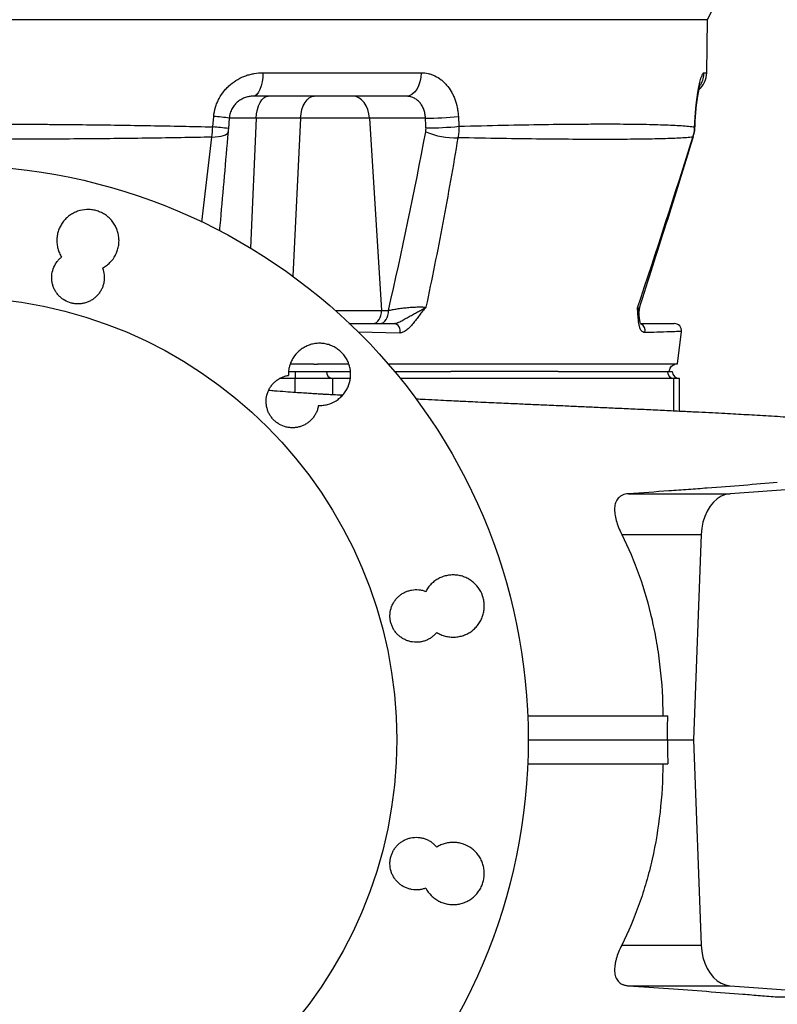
# Model space of a CAD drawing. Header units: millimetres. Extents: x 2494 to 4506, y 822 to 5880.
# Tile 4 of 11: x 3523 to 4157, y 1243 to 2066. Entities that reach past the tile are written whole.
import ezdxf

# ---------------------------------------------------------------- set-up
doc = ezdxf.new("R2010")
doc.units = ezdxf.units.MM
doc.header["$LTSCALE"] = 2

msp = doc.modelspace()

# ---------------------------------------------------------------- linework, layer by layer
at = {"color": 7, "linetype": 'Continuous', "lineweight": 25}
for p, q in [((4098.56, 2066.42), (4109.15, 2089.11)), ((4098.56, 2066.42), (3468.56, 2066.42)), ((4097.79, 2022.07), (4098.56, 2066.42)), ((3726.72, 2022.07), (3859.05, 2022.07)), ((3846.64, 2002.42), (3718.51, 2002.42)), ((3684.78, 1976.78), (3685.57, 1985.55)), ((3698.59, 1984.16), (3697.82, 1975.38)), ((3721.08, 1984.16), (3698.59, 1984.16)), ((3758.23, 1984.16), (3721.08, 1984.16)), ((3815.83, 1984.16), (3758.23, 1984.16)), ((3862.63, 1984.16), (3815.83, 1984.16)), ((3815.83, 1984.16), (3825.78, 1823.29)), ((3890.13, 1985.55), (3890.58, 1977.32)), ((4087.89, 1975.48), (4087.98, 1976.85)), ((3825.78, 1823.29), (3831.63, 1823.29)), ((4073.45, 1778.77), (4076.71, 1805.69)), ((4070.99, 1778.22), (4070.94, 1778.22)), ((4071, 1778.22), (4070.96, 1778.23)), ((3748.36, 1772.42), (3753.77, 1772.42)), ((3753.77, 1772.42), (3753.77, 1766.42)), ((3753.77, 1772.42), (3779.75, 1772.42)), ((3779.75, 1772.42), (3799.84, 1772.42)), ((3836.71, 1772.42), (3883.7, 1772.42)), ((3883.7, 1772.42), (3883.73, 1772.42)), ((3973.45, 1772.42), (4064.97, 1772.42)), ((4064.97, 1772.42), (4068.98, 1772.42)), ((3753.77, 1766.42), (3740.93, 1766.42)), ((3784.95, 1766.42), (3753.77, 1766.42)), ((3799.75, 1766.42), (3784.95, 1766.42)), ((4070.16, 1766.42), (3841.65, 1766.42)), ((4074.98, 1766.42), (4070.16, 1766.42)), ((4074.98, 1738.99), (4074.98, 1766.42)), ((4245.73, 1679.42), (4117.29, 1670.08)), ((4032.38, 1670.08), (4117.29, 1670.08)), ((4026.74, 1636.07), (4093.18, 1636.07)), ((4093.18, 1636.07), (4086.63, 1464.42)), ((4065.05, 1464.42), (4086.63, 1464.42)), ((4086.63, 1464.42), (4093.18, 1292.77)), ((4026.74, 1292.77), (4093.18, 1292.77)), ((4032.38, 1258.75), (4117.29, 1258.75)), ((4117.29, 1258.75), (4245.73, 1249.42)), ((4156.82, 1249.42), (4245.73, 1249.42))]:
    msp.add_line(p, q, dxfattribs=at)
at = {"color": 8, "linetype": 'Continuous', "lineweight": 25}
for p, q in [((4095.56, 2022.07), (4097.79, 2022.07)), ((3721.08, 1984.16), (3716.32, 1875.53)), ((3758.23, 1984.16), (3751.61, 1852.09)), ((3675.63, 1897.08), (3684.08, 1968.25)), ((3787.33, 1823.29), (3825.78, 1823.29)), ((3841.1, 1804.48), (3806.32, 1805.15)), ((3753.77, 1754.7), (3753.77, 1766.42)), ((3784.95, 1766.42), (3784.95, 1752.8)), ((4070.16, 1739.22), (4070.16, 1766.42))]:
    msp.add_line(p, q, dxfattribs=at)
at = {"color": 7, "linetype": 'Continuous', "lineweight": 25, "flags": 128}
for points in [[(3726.72, 2022.07), (3726.53, 2018.22), (3726.05, 2014.52), (3725.28, 2011.13), (3724.26, 2008.15), (3723.03, 2005.72), (3721.62, 2003.91), (3720.1, 2002.79), (3718.51, 2002.42)], [(3859.05, 2022.07), (3858.78, 2018.22), (3858.05, 2014.52), (3856.89, 2011.13), (3855.34, 2008.15), (3853.47, 2005.72), (3851.34, 2003.91), (3849.04, 2002.79), (3846.64, 2002.42)], [(3721.08, 1984.16), (3721.41, 1987.8), (3722.07, 1991.26), (3723.04, 1994.42), (3724.28, 1997.16), (3725.76, 1999.4), (3727.41, 2001.06), (3729.19, 2002.07), (3731.04, 2002.42)], [(3758.23, 1984.16), (3758.61, 1987.8), (3759.37, 1991.26), (3760.48, 1994.42), (3761.91, 1997.16), (3763.6, 1999.4), (3765.5, 2001.06), (3767.55, 2002.07), (3769.66, 2002.42)], [(3815.83, 1984.16), (3815.36, 1987.8), (3814.43, 1991.26), (3813.06, 1994.42), (3811.3, 1997.16), (3809.21, 1999.4), (3806.87, 2001.06), (3804.35, 2002.07), (3801.74, 2002.42)], [(3684.08, 1968.25), (3686.86, 1968.37), (3689.43, 1968.64), (3691.73, 1969.03), (3693.71, 1969.54), (3695.31, 1970.17), (3696.5, 1970.89), (3697.26, 1971.68), (3697.57, 1972.54)], [(3818.74, 1812.42), (3820.19, 1812.63), (3821.59, 1813.26), (3822.86, 1814.29), (3823.95, 1815.66), (3824.82, 1817.32), (3825.44, 1819.2), (3825.76, 1821.22), (3825.78, 1823.29)], [(3824.59, 1812.42), (3826.04, 1812.63), (3827.43, 1813.26), (3828.71, 1814.29), (3829.8, 1815.66), (3830.67, 1817.32), (3831.28, 1819.2), (3831.61, 1821.22), (3831.63, 1823.29)], [(4117.29, 1670.08), (4113.59, 1669.43), (4110, 1668.01), (4106.59, 1665.87), (4103.44, 1663.06), (4100.62, 1659.62), (4098.18, 1655.63), (4096.18, 1651.18), (4094.66, 1646.37), (4093.65, 1641.3), (4093.18, 1636.07)], [(4065.05, 1464.42), (4065.12, 1474.42), (4065.19, 1484.42)], [(4065.05, 1464.42), (4065.12, 1454.42), (4065.19, 1444.42)], [(4093.18, 1292.77), (4093.65, 1287.54), (4094.66, 1282.46), (4096.18, 1277.65), (4098.18, 1273.2), (4100.62, 1269.22), (4103.44, 1265.78), (4106.59, 1262.96), (4110, 1260.82), (4113.59, 1259.41), (4117.29, 1258.75)]]:
    msp.add_lwpolyline(points, dxfattribs=at)
at = {"color": 8, "linetype": 'Continuous', "lineweight": 25, "flags": 128}
for points in [[(4087.64, 1975.72), (4087.92, 1975.51), (4087.93, 1975.48)], [(4087.69, 1976.78), (4087.97, 1976.5), (4087.97, 1976.45)], [(4086.27, 1968.25), (4086.61, 1968.37), (4086.63, 1968.4)]]:
    msp.add_lwpolyline(points, dxfattribs=at)
at = {"color": 7, "linetype": 'Continuous', "lineweight": 25}
for radius in [480, 370]:
    msp.add_circle((3468.56, 1464.42), radius, dxfattribs=at)
for centre, radius, start, end in [((4077.79, 2022.42), 20, 312.4603, 359), ((3670.21, 1780.66), 205.47, 82.06269, 85.71482), ((3864.41, 2220.96), 236.81, 269.56922, 276.235), ((3669.23, 1769.6), 207.76, 82.09051, 85.70886), ((3864.87, 2212.44), 236.51, 269.56114, 276.23941), ((3886.63, 2026.22), 58.52, 246.0252, 273.00416), ((4051.13, 1822.42), 10, 162.1444, 183.33253), ((3835.58, 1806.56), 5.9, 339.28152, 82.51547), ((4070.75, 1806.42), 6, 352.95148, 90.00142), ((3785.38, 1772.04), 5.64, 176.18874, 265.59805), ((4070.59, 1772.04), 5.64, 176.18874, 265.59805), ((4074.98, 1772.42), 6, 180, 270)]:
    msp.add_arc(centre, radius, start, end, dxfattribs=at)
at = {"color": 8, "linetype": 'Continuous', "lineweight": 25}
for centre, radius, start, end in [((4075.51, 2022.41), 20.05, 329.89159, 359.01), ((4040.2, 1806.46), 6.16, 344.75672, 66.09105)]:
    msp.add_arc(centre, radius, start, end, dxfattribs=at)
at = {"color": 7, "linetype": 'Continuous', "lineweight": 25}
msp.add_ellipse((3365.95, 3065.19), major_axis=(-445.31, 7171.87), ratio=0.060388, start_param=4.55617, end_param=4.557331, dxfattribs=at)
for points, knots in [([(3685.57, 1985.55), (3685.81, 1988.19), (3686.31, 1990.75), (3687.43, 1994.49), (3687.86, 1995.71), (3688.61, 1997.52), (3688.88, 1998.12), (3689.43, 1999.3), (3689.73, 1999.89), (3691.25, 2002.74), (3692.67, 2004.87), (3695.1, 2007.84), (3695.96, 2008.8), (3697.75, 2010.61), (3698.68, 2011.47), (3701.56, 2013.89), (3703.6, 2015.31), (3707.95, 2017.78), (3710.18, 2018.8), (3713.62, 2020.02), (3714.78, 2020.38), (3717.13, 2020.99), (3718.32, 2021.25), (3721.91, 2021.87), (3724.31, 2022.07), (3726.72, 2022.07)], [0, 0, 0, 0, 0.125, 0.125, 0.1875, 0.1875, 0.21875, 0.21875, 0.25, 0.25, 0.375, 0.375, 0.4375, 0.4375, 0.5, 0.5, 0.625, 0.625, 0.75, 0.75, 0.8125, 0.8125, 0.875, 0.875, 1, 1, 1, 1]), ([(3859.05, 2022.07), (3861.05, 2022.07), (3863, 2021.85), (3865.87, 2021.19), (3866.81, 2020.92), (3868.69, 2020.26), (3869.62, 2019.88), (3872.34, 2018.56), (3874.07, 2017.49), (3876.52, 2015.58), (3877.31, 2014.89), (3878.85, 2013.41), (3879.6, 2012.62), (3881.73, 2010.14), (3883.01, 2008.33), (3884.73, 2005.37), (3885.27, 2004.34), (3886.28, 2002.2), (3886.74, 2001.11), (3887.99, 1997.77), (3888.66, 1995.44), (3889.41, 1991.81), (3889.62, 1990.57), (3889.94, 1988.08), (3890.06, 1986.82), (3890.13, 1985.55)], [0, 0, 0, 0, 0.125, 0.125, 0.1875, 0.1875, 0.25, 0.25, 0.375, 0.375, 0.4375, 0.4375, 0.5, 0.5, 0.625, 0.625, 0.6875, 0.6875, 0.75, 0.75, 0.875, 0.875, 0.9375, 0.9375, 1, 1, 1, 1]), ([(4087.69, 1976.78), (4087.8, 1980.06), (4087.97, 1983.25), (4088.3, 1987.9), (4088.42, 1989.42), (4088.63, 1991.67), (4088.7, 1992.42), (4088.84, 1993.89), (4088.92, 1994.61), (4089.31, 1998.15), (4089.66, 2000.8), (4090.22, 2004.49), (4090.41, 2005.68), (4090.8, 2007.92), (4091, 2008.98), (4091.6, 2011.98), (4092.01, 2013.74), (4092.81, 2016.79), (4093.2, 2018.05), (4093.76, 2019.56), (4093.95, 2019.99), (4094.3, 2020.75), (4094.47, 2021.07), (4094.97, 2021.82), (4095.28, 2022.07), (4095.56, 2022.07)], [0, 0, 0, 0, 0.125, 0.125, 0.1875, 0.1875, 0.21875, 0.21875, 0.25, 0.25, 0.375, 0.375, 0.4375, 0.4375, 0.5, 0.5, 0.625, 0.625, 0.75, 0.75, 0.8125, 0.8125, 0.875, 0.875, 1, 1, 1, 1]), ([(4087.98, 1976.45), (4088.03, 1977.69), (4088.13, 1980.59), (4088.4, 1985.06), (4088.77, 1989.78), (4089.21, 1994.23), (4089.72, 1998.38), (4090.26, 2002.15), (4090.83, 2005.46), (4091.36, 2008.16), (4091.86, 2010.32), (4092.24, 2011.73), (4092.5, 2012.55), (4092.53, 2012.62), (4092.54, 2012.65)], [0, 0, 0, 0, 0.06689, 0.157423, 0.249047, 0.33953, 0.431333, 0.524332, 0.615333, 0.708137, 0.789594, 0.875761, 0.945917, 1, 1, 1, 1]), ([(3718.51, 2002.42), (3717.45, 2002.42), (3716.38, 2002.33), (3714.23, 2001.98), (3713.15, 2001.72), (3711.03, 2001), (3709.99, 2000.55), (3708.44, 1999.71), (3707.93, 1999.4), (3706.94, 1998.74), (3706.45, 1998.38), (3705.5, 1997.62), (3705.03, 1997.21), (3704.13, 1996.33), (3703.69, 1995.86), (3702.43, 1994.38), (3701.68, 1993.3), (3700.7, 1991.53), (3700.39, 1990.92), (3699.85, 1989.63), (3699.61, 1988.98), (3698.99, 1986.98), (3698.71, 1985.6), (3698.59, 1984.16)], [0, 0, 0, 0, 0.125, 0.125, 0.25, 0.25, 0.375, 0.375, 0.4375, 0.4375, 0.5, 0.5, 0.5625, 0.5625, 0.625, 0.625, 0.75, 0.75, 0.8125, 0.8125, 0.875, 0.875, 1, 1, 1, 1]), ([(3862.63, 1984.16), (3862.6, 1984.79), (3862.55, 1985.41), (3862.4, 1986.64), (3862.31, 1987.25), (3861.95, 1989.05), (3861.63, 1990.21), (3860.82, 1992.43), (3860.32, 1993.51), (3859.17, 1995.48), (3858.53, 1996.4), (3857.44, 1997.65), (3857.06, 1998.05), (3856.27, 1998.79), (3855.86, 1999.14), (3854.59, 2000.11), (3853.69, 2000.65), (3852.26, 2001.31), (3851.76, 2001.51), (3850.77, 2001.84), (3850.27, 2001.98), (3848.75, 2002.31), (3847.71, 2002.42), (3846.64, 2002.42)], [0, 0, 0, 0, 0.0625, 0.0625, 0.125, 0.125, 0.25, 0.25, 0.375, 0.375, 0.5, 0.5, 0.5625, 0.5625, 0.625, 0.625, 0.75, 0.75, 0.8125, 0.8125, 0.875, 0.875, 1, 1, 1, 1]), ([(3252.35, 1976.78), (3269.62, 1977.2), (3287.14, 1977.56), (3313.8, 1978.03), (3322.75, 1978.17), (3336.28, 1978.36), (3340.8, 1978.42), (3349.87, 1978.54), (3354.4, 1978.59), (3377.11, 1978.85), (3395.36, 1979), (3422.86, 1979.15), (3432.05, 1979.18), (3450.47, 1979.23), (3459.7, 1979.25), (3487.45, 1979.24), (3505.89, 1979.19), (3528.88, 1979.07), (3533.47, 1979.04), (3542.65, 1978.97), (3547.24, 1978.94), (3560.99, 1978.82), (3570.09, 1978.73), (3597.21, 1978.43), (3615.05, 1978.17), (3650.27, 1977.56), (3667.64, 1977.2), (3684.78, 1976.78)], [0, 0, 0, 0, 0.125, 0.125, 0.1875, 0.1875, 0.21875, 0.21875, 0.25, 0.25, 0.375, 0.375, 0.4375, 0.4375, 0.5, 0.5, 0.625, 0.625, 0.65625, 0.65625, 0.6875, 0.6875, 0.75, 0.75, 0.875, 0.875, 1, 1, 1, 1]), ([(3890.58, 1977.32), (3903.48, 1977.67), (3915.83, 1977.97), (3939.43, 1978.47), (3950.69, 1978.67), (3972.13, 1978.99), (3982.3, 1979.1), (3996.74, 1979.2), (4001.41, 1979.22), (4008.21, 1979.24), (4010.44, 1979.24), (4014.81, 1979.24), (4016.96, 1979.24), (4027.46, 1979.22), (4035.19, 1979.15), (4049.3, 1978.93), (4055.69, 1978.77), (4067.14, 1978.37), (4072.21, 1978.12), (4078.78, 1977.68), (4080.81, 1977.51), (4083.59, 1977.25), (4084.47, 1977.16), (4086.15, 1976.97), (4086.94, 1976.88), (4087.69, 1976.78)], [0, 0, 0, 0, 0.125, 0.125, 0.25, 0.25, 0.375, 0.375, 0.4375, 0.4375, 0.46875, 0.46875, 0.5, 0.5, 0.625, 0.625, 0.75, 0.75, 0.875, 0.875, 0.9375, 0.9375, 0.96875, 0.96875, 1, 1, 1, 1]), ([(4087.9, 1975.09), (4087.93, 1975.45), (4087.97, 1975.91), (4087.96, 1976.37), (4087.96, 1976.47)], [0, 0, 0, 0, 0.779015, 1, 1, 1, 1]), ([(3684.08, 1968.25), (3666.95, 1967.89), (3649.59, 1967.59), (3614.45, 1967.1), (3596.66, 1966.91), (3569.65, 1966.68), (3560.59, 1966.61), (3546.92, 1966.53), (3542.35, 1966.5), (3533.22, 1966.46), (3528.65, 1966.44), (3505.79, 1966.35), (3487.46, 1966.31), (3466.78, 1966.31), (3464.48, 1966.31), (3459.88, 1966.32), (3452.98, 1966.32), (3446.1, 1966.33), (3432.35, 1966.36), (3423.2, 1966.38), (3395.8, 1966.49), (3377.61, 1966.59), (3354.97, 1966.78), (3350.45, 1966.82), (3341.41, 1966.91), (3336.9, 1966.96), (3323.41, 1967.1), (3314.47, 1967.21), (3287.84, 1967.58), (3270.33, 1967.88), (3253.05, 1968.25)], [0, 0, 0, 0, 0.125, 0.125, 0.25, 0.25, 0.3125, 0.3125, 0.34375, 0.34375, 0.375, 0.375, 0.5, 0.5, 0.515625, 0.515625, 0.53125, 0.5625, 0.5625, 0.625, 0.625, 0.75, 0.75, 0.78125, 0.78125, 0.8125, 0.8125, 0.875, 0.875, 1, 1, 1, 1]), ([(3697.57, 1972.54), (3695.42, 1947.9), (3693, 1920.32), (3690.6, 1892.85), (3690.34, 1889.91)], [0, 0, 0, 0, 0.893299, 1, 1, 1, 1]), ([(3889.7, 1967.78), (3885.75, 1943.92), (3881.56, 1920.17), (3872.66, 1872.91), (3867.95, 1849.41), (3862.98, 1826.03)], [0, 0, 0, 0, 0.5, 0.5, 1, 1, 1, 1]), ([(4086.27, 1968.25), (4085.47, 1968.16), (4084.62, 1968.08), (4082.84, 1967.92), (4081.9, 1967.84), (4078.97, 1967.63), (4076.85, 1967.5), (4070, 1967.14), (4064.79, 1966.95), (4053.1, 1966.65), (4046.63, 1966.54), (4032.42, 1966.38), (4024.7, 1966.33), (4014.24, 1966.32), (4012.1, 1966.31), (4007.76, 1966.31), (4005.54, 1966.32), (3998.8, 1966.33), (3994.18, 1966.34), (3979.91, 1966.41), (3969.87, 1966.49), (3948.75, 1966.72), (3937.68, 1966.87), (3914.49, 1967.25), (3902.36, 1967.49), (3889.7, 1967.78)], [0, 0, 0, 0, 0.03125, 0.03125, 0.0625, 0.0625, 0.125, 0.125, 0.25, 0.25, 0.375, 0.375, 0.5, 0.5, 0.53125, 0.53125, 0.5625, 0.5625, 0.625, 0.625, 0.75, 0.75, 0.875, 0.875, 1, 1, 1, 1]), ([(4041.59, 1825.48), (4049.1, 1848.91), (4064.28, 1896.31), (4079.13, 1944.01), (4086.57, 1968.24), (4086.62, 1968.4)], [0, 0, 0, 0, 0.492684, 0.996651, 1, 1, 1, 1]), ([(4086.58, 1968.42), (4086.77, 1969.05), (4087.41, 1971.05), (4087.85, 1973.45), (4087.87, 1975.2), (4087.88, 1975.5)], [0, 0, 0, 0, 0.2755217, 0.873996, 1, 1, 1, 1]), ([(3592.6, 1858.75), (3593.74, 1859.36), (3594.85, 1860.06), (3596.93, 1861.61), (3597.92, 1862.47), (3600.68, 1865.25), (3602.2, 1867.33), (3603.7, 1870.21), (3603.99, 1870.8), (3604.5, 1871.99), (3604.73, 1872.59), (3605.37, 1874.42), (3605.7, 1875.67), (3606.17, 1878.21), (3606.31, 1879.52), (3606.4, 1882.1), (3606.35, 1883.39), (3606.13, 1885.31), (3606.03, 1885.95), (3605.79, 1887.23), (3605.64, 1887.87), (3605.13, 1889.75), (3604.7, 1890.96), (3603.66, 1893.32), (3603.06, 1894.47), (3601.66, 1896.68), (3600.89, 1897.72), (3599.21, 1899.67), (3598.3, 1900.58), (3596.82, 1901.85), (3596.3, 1902.25), (3595.26, 1903.02), (3594.72, 1903.39), (3593.08, 1904.42), (3591.94, 1905.02), (3589.57, 1906.05), (3588.33, 1906.48), (3585.83, 1907.15), (3584.56, 1907.39), (3582.64, 1907.61), (3581.99, 1907.65), (3580.7, 1907.7), (3580.04, 1907.7), (3576.79, 1907.58), (3574.26, 1907.1), (3570.56, 1905.81), (3569.38, 1905.29), (3567.1, 1904.09), (3566, 1903.4), (3564.44, 1902.25), (3563.92, 1901.84), (3562.94, 1900.99), (3562.46, 1900.55), (3561.09, 1899.19), (3560.25, 1898.21), (3558.71, 1896.13), (3558.01, 1895.02), (3556.8, 1892.73), (3556.28, 1891.55), (3555.64, 1889.73), (3555.44, 1889.11), (3555.11, 1887.86), (3554.96, 1887.22), (3554.59, 1885.31), (3554.44, 1884.02), (3554.34, 1881.45), (3554.39, 1880.16), (3554.67, 1877.57), (3554.91, 1876.29), (3555.57, 1873.8), (3555.99, 1872.58), (3556.76, 1870.79), (3557.04, 1870.2), (3557.65, 1869.05), (3557.97, 1868.49), (3558.31, 1867.94)], [0, 0, 0, 0, 0.03125, 0.03125, 0.0625, 0.0625, 0.125, 0.125, 0.140625, 0.140625, 0.15625, 0.15625, 0.1875, 0.1875, 0.21875, 0.21875, 0.25, 0.25, 0.265625, 0.265625, 0.28125, 0.28125, 0.3125, 0.3125, 0.34375, 0.34375, 0.375, 0.375, 0.40625, 0.40625, 0.421875, 0.421875, 0.4375, 0.4375, 0.46875, 0.46875, 0.5, 0.5, 0.53125, 0.53125, 0.546875, 0.546875, 0.5625, 0.5625, 0.625, 0.625, 0.65625, 0.65625, 0.6875, 0.6875, 0.703125, 0.703125, 0.71875, 0.71875, 0.75, 0.75, 0.78125, 0.78125, 0.8125, 0.8125, 0.828125, 0.828125, 0.84375, 0.84375, 0.875, 0.875, 0.90625, 0.90625, 0.9375, 0.9375, 0.96875, 0.96875, 0.984375, 0.984375, 1, 1, 1, 1]), ([(3592.6, 1858.75), (3593.33, 1856.87), (3593.8, 1854.91), (3594.18, 1850.85), (3594.1, 1848.85), (3593.56, 1845.86), (3593.3, 1844.87), (3592.67, 1842.95), (3592.29, 1842.02), (3591.41, 1840.22), (3590.9, 1839.34), (3589.76, 1837.65), (3589.14, 1836.85), (3587.79, 1835.34), (3587.05, 1834.63), (3585.51, 1833.33), (3584.7, 1832.73), (3583.42, 1831.92), (3582.99, 1831.67), (3582.1, 1831.19), (3581.64, 1830.96), (3580.25, 1830.33), (3579.31, 1829.98), (3577.38, 1829.41), (3576.4, 1829.19), (3574.9, 1828.96), (3574.39, 1828.9), (3573.38, 1828.82), (3572.87, 1828.8), (3571.36, 1828.78), (3570.36, 1828.83), (3568.86, 1829.02), (3568.36, 1829.1), (3567.37, 1829.29), (3566.87, 1829.41), (3564.42, 1830.07), (3562.57, 1830.85), (3560.39, 1832.15), (3559.96, 1832.43), (3559.13, 1833), (3558.72, 1833.31), (3557.55, 1834.25), (3556.81, 1834.93), (3555.42, 1836.39), (3554.77, 1837.19), (3553.59, 1838.83), (3553.07, 1839.69), (3552.14, 1841.47), (3551.73, 1842.39), (3551.04, 1844.31), (3550.77, 1845.28), (3550.35, 1847.25), (3550.21, 1848.25), (3550.07, 1850.26), (3550.07, 1851.29), (3550.28, 1854.31), (3550.69, 1856.28), (3552.06, 1860.12), (3552.99, 1861.9), (3554.75, 1864.37), (3555.4, 1865.16), (3556.79, 1866.63), (3557.53, 1867.31), (3558.31, 1867.94)], [0, 0, 0, 0, 0.0625, 0.0625, 0.125, 0.125, 0.15625, 0.15625, 0.1875, 0.1875, 0.21875, 0.21875, 0.25, 0.25, 0.28125, 0.28125, 0.3125, 0.3125, 0.328125, 0.328125, 0.34375, 0.34375, 0.375, 0.375, 0.40625, 0.40625, 0.421875, 0.421875, 0.4375, 0.4375, 0.46875, 0.46875, 0.484375, 0.484375, 0.5, 0.5, 0.5625, 0.5625, 0.578125, 0.578125, 0.59375, 0.59375, 0.625, 0.625, 0.65625, 0.65625, 0.6875, 0.6875, 0.71875, 0.71875, 0.75, 0.75, 0.78125, 0.78125, 0.8125, 0.8125, 0.875, 0.875, 0.9375, 0.9375, 0.96875, 0.96875, 1, 1, 1, 1]), ([(3831.63, 1823.29), (3832.68, 1823.54), (3833.81, 1823.77), (3835.62, 1824.12), (3836.24, 1824.24), (3837.53, 1824.46), (3838.2, 1824.57), (3840.24, 1824.89), (3841.64, 1825.09), (3843.82, 1825.36), (3844.56, 1825.44), (3846.06, 1825.61), (3846.82, 1825.69), (3849.08, 1825.9), (3850.57, 1826.01), (3852.8, 1826.14), (3853.54, 1826.18), (3854.96, 1826.24), (3855.65, 1826.26), (3856.99, 1826.28), (3857.64, 1826.29), (3858.9, 1826.28), (3859.5, 1826.27), (3861.17, 1826.21), (3862.15, 1826.13), (3862.98, 1826.03)], [0, 0, 0, 0, 0.125, 0.125, 0.1875, 0.1875, 0.25, 0.25, 0.375, 0.375, 0.4375, 0.4375, 0.5, 0.5, 0.625, 0.625, 0.6875, 0.6875, 0.75, 0.75, 0.8125, 0.8125, 0.875, 0.875, 1, 1, 1, 1]), ([(3836.35, 1812.42), (3836.81, 1812.42), (3837.3, 1812.49), (3838.32, 1812.73), (3838.85, 1812.91), (3840.51, 1813.56), (3841.65, 1814.14), (3843.99, 1815.4), (3845.17, 1816.07), (3847.55, 1817.42), (3848.75, 1818.09), (3851.13, 1819.41), (3852.32, 1820.06), (3854.66, 1821.32), (3855.8, 1821.93), (3858.02, 1823.14), (3859.09, 1823.73), (3860.6, 1824.6), (3861.1, 1824.89), (3861.82, 1825.32), (3862.05, 1825.46), (3862.52, 1825.75), (3862.75, 1825.89), (3862.98, 1826.03)], [0, 0, 0, 0, 0.0625, 0.0625, 0.125, 0.125, 0.25, 0.25, 0.375, 0.375, 0.5, 0.5, 0.625, 0.625, 0.75, 0.75, 0.875, 0.875, 0.9375, 0.9375, 0.96875, 0.96875, 1, 1, 1, 1]), ([(3862.98, 1826.03), (3862.51, 1825.5), (3862.04, 1824.96), (3861.12, 1823.86), (3860.66, 1823.3), (3859.31, 1821.6), (3858.42, 1820.43), (3856.66, 1818.09), (3855.78, 1816.91), (3854.02, 1814.59), (3853.13, 1813.45), (3851.33, 1811.28), (3850.42, 1810.25), (3848.55, 1808.35), (3847.59, 1807.48), (3846.16, 1806.4), (3845.68, 1806.07), (3844.73, 1805.5), (3844.25, 1805.26), (3842.85, 1804.67), (3841.95, 1804.46), (3841.1, 1804.48)], [0, 0, 0, 0, 0.0625, 0.0625, 0.125, 0.125, 0.25, 0.25, 0.375, 0.375, 0.5, 0.5, 0.625, 0.625, 0.75, 0.75, 0.8125, 0.8125, 0.875, 0.875, 1, 1, 1, 1]), ([(4046.14, 1804.84), (4045.45, 1804.82), (4044.83, 1805.01), (4043.99, 1805.56), (4043.72, 1805.79), (4043.23, 1806.32), (4043, 1806.63), (4042.37, 1807.64), (4042.02, 1808.44), (4041.45, 1810.25), (4041.23, 1811.23), (4040.7, 1814.33), (4040.52, 1816.6), (4040.31, 1820.01), (4040.25, 1821.14), (4040.14, 1822.82), (4040.1, 1823.38), (4040.01, 1824.47), (4039.96, 1825.01), (4039.91, 1825.54)], [0, 0, 0, 0, 0.125, 0.125, 0.1875, 0.1875, 0.25, 0.25, 0.375, 0.375, 0.5, 0.5, 0.75, 0.75, 0.875, 0.875, 0.9375, 0.9375, 1, 1, 1, 1]), ([(4042.75, 1811.88), (4042.75, 1811.88), (4042.75, 1811.88), (4042.42, 1812.47), (4042.09, 1813.47), (4041.76, 1815.08), (4041.47, 1817.21), (4041.28, 1819.48), (4041.18, 1821.18), (4041.14, 1821.76)], [0, 0, 0, 0, 0.085803, 0.220324, 0.368308, 0.506419, 0.64804, 0.878961, 1, 1, 1, 1]), ([(3798.65, 1812.42), (3798.7, 1812.42), (3811.55, 1812.42), (3823.97, 1812.42), (3836.35, 1812.42)], [0, 0, 0, 0, 0.00389, 1, 1, 1, 1]), ([(4042.77, 1812.42), (4044.61, 1812.42), (4050.03, 1812.42), (4056.93, 1812.42), (4064.29, 1812.42), (4068.52, 1812.42), (4070.52, 1812.42), (4070.64, 1812.42), (4070.69, 1812.42)], [0, 0, 0, 0, 0.172816, 0.507223, 0.674808, 0.84188, 0.925436, 1, 1, 1, 1]), ([(3773.15, 1743.9), (3774.44, 1743.86), (3775.73, 1743.91), (3777.65, 1744.13), (3778.29, 1744.23), (3779.57, 1744.47), (3780.2, 1744.62), (3783.34, 1745.47), (3785.7, 1746.51), (3789.01, 1748.6), (3790.06, 1749.37), (3792.03, 1751.08), (3792.95, 1752.01), (3794.63, 1753.97), (3795.4, 1755.01), (3796.42, 1756.65), (3796.74, 1757.22), (3797.35, 1758.37), (3797.63, 1758.96), (3798.92, 1761.94), (3799.59, 1764.43), (3800.16, 1769.62), (3800.06, 1772.2), (3799.45, 1775.39), (3799.31, 1776.03), (3798.97, 1777.28), (3798.77, 1777.9), (3798.13, 1779.73), (3797.62, 1780.91), (3796.41, 1783.2), (3795.7, 1784.31), (3794.16, 1786.39), (3793.32, 1787.37), (3791.95, 1788.74), (3791.48, 1789.18), (3790.49, 1790.02), (3789.98, 1790.43), (3788.41, 1791.59), (3787.32, 1792.27), (3785.04, 1793.48), (3783.85, 1794), (3781.39, 1794.86), (3780.14, 1795.19), (3777.6, 1795.67), (3776.32, 1795.82), (3774.38, 1795.89), (3773.72, 1795.89), (3772.42, 1795.85), (3771.77, 1795.8), (3769.85, 1795.58), (3768.58, 1795.34), (3766.08, 1794.68), (3764.84, 1794.24), (3762.47, 1793.21), (3761.33, 1792.61), (3759.69, 1791.58), (3759.15, 1791.22), (3758.11, 1790.45), (3757.6, 1790.04), (3755.13, 1787.92), (3753.44, 1785.98), (3751.35, 1782.67), (3750.74, 1781.52), (3749.71, 1779.16), (3749.28, 1777.94), (3748.77, 1776.06), (3748.62, 1775.42), (3748.38, 1774.15), (3748.28, 1773.51), (3748.06, 1771.58), (3748, 1770.29), (3748.05, 1769)], [0, 0, 0, 0, 0.03125, 0.03125, 0.046875, 0.046875, 0.0625, 0.0625, 0.125, 0.125, 0.15625, 0.15625, 0.1875, 0.1875, 0.21875, 0.21875, 0.234375, 0.234375, 0.25, 0.25, 0.3125, 0.3125, 0.375, 0.375, 0.390625, 0.390625, 0.40625, 0.40625, 0.4375, 0.4375, 0.46875, 0.46875, 0.5, 0.5, 0.515625, 0.515625, 0.53125, 0.53125, 0.5625, 0.5625, 0.59375, 0.59375, 0.625, 0.625, 0.65625, 0.65625, 0.671875, 0.671875, 0.6875, 0.6875, 0.71875, 0.71875, 0.75, 0.75, 0.78125, 0.78125, 0.796875, 0.796875, 0.8125, 0.8125, 0.875, 0.875, 0.90625, 0.90625, 0.9375, 0.9375, 0.953125, 0.953125, 0.96875, 0.96875, 1, 1, 1, 1]), ([(3769.18, 1778.42), (3768.29, 1778.42), (3765.16, 1778.42), (3759.48, 1778.42), (3753.72, 1778.42), (3750.44, 1778.42), (3749.55, 1778.42)], [0, 0, 0, 0, 0.146749, 0.513279, 0.868855, 1, 1, 1, 1]), ([(3769.18, 1778.42), (3769.73, 1778.42), (3770.27, 1778.42), (3771.33, 1778.42), (3771.86, 1778.42), (3772.37, 1778.42)], [0, 0, 0, 0, 0.5, 0.5, 1, 1, 1, 1]), ([(3798.5, 1778.42), (3798.37, 1778.42), (3796.72, 1778.42), (3793.55, 1778.42), (3788.93, 1778.42), (3784.51, 1778.42), (3779.5, 1778.42), (3774.95, 1778.42), (3772.62, 1778.42), (3772.37, 1778.42)], [0, 0, 0, 0, 0.017198, 0.215471, 0.413743, 0.612015, 0.814356, 0.980385, 1, 1, 1, 1]), ([(4073.4, 1778.42), (4073.25, 1778.42), (4072.95, 1778.42), (4070.7, 1778.42), (4067.17, 1778.42), (4060.27, 1778.42), (4045.27, 1778.42), (4012.88, 1778.42), (3966.22, 1778.42), (3909.58, 1778.42), (3864.54, 1778.42), (3838.28, 1778.42), (3831.3, 1778.42)], [0, 0, 0, 0, 0.015027, 0.029862, 0.044254, 0.058561, 0.115792, 0.230255, 0.459192, 0.68814, 0.917082, 1, 1, 1, 1]), ([(4066.68, 1772.42), (4066.73, 1773.02), (4066.83, 1774.27), (4067.72, 1776.01), (4069.13, 1777.47), (4070.38, 1777.97), (4071, 1778.22)], [0, 0, 0, 0, 0.230804, 0.482508, 0.743657, 1, 1, 1, 1]), ([(3973.45, 1772.42), (3971.23, 1772.42), (3966.85, 1772.42), (3957.79, 1772.42), (3946.22, 1772.42), (3932.25, 1772.42), (3918.03, 1772.42), (3905.43, 1772.42), (3893.86, 1772.42), (3887.23, 1772.42), (3883.73, 1772.42)], [0, 0, 0, 0, 0.074941, 0.148055, 0.305237, 0.464029, 0.615786, 0.779961, 0.883595, 1, 1, 1, 1]), ([(3773.15, 1743.9), (3772.99, 1742.91), (3772.77, 1741.91), (3772.19, 1739.97), (3771.83, 1739.03), (3771, 1737.2), (3770.52, 1736.32), (3769.42, 1734.6), (3768.82, 1733.78), (3767.51, 1732.24), (3766.79, 1731.5), (3765.28, 1730.16), (3764.49, 1729.54), (3762.82, 1728.43), (3761.94, 1727.92), (3760.11, 1727.03), (3759.17, 1726.65), (3757.26, 1726.03), (3756.29, 1725.79), (3754.3, 1725.43), (3753.28, 1725.32), (3751.27, 1725.24), (3750.26, 1725.27), (3748.26, 1725.46), (3747.26, 1725.63), (3744.29, 1726.34), (3742.42, 1727.08), (3739.77, 1728.56), (3738.92, 1729.12), (3737.31, 1730.34), (3736.55, 1731), (3735.49, 1732.07), (3735.14, 1732.43), (3734.48, 1733.2), (3734.16, 1733.59), (3733.24, 1734.81), (3732.69, 1735.65), (3731.71, 1737.41), (3731.28, 1738.32), (3730.73, 1739.73), (3730.56, 1740.21), (3730.26, 1741.18), (3730.12, 1741.67), (3729.77, 1743.14), (3729.61, 1744.13), (3729.46, 1745.63), (3729.43, 1746.14), (3729.4, 1747.15), (3729.4, 1747.66), (3729.51, 1750.19), (3729.86, 1752.17), (3730.65, 1754.58), (3730.83, 1755.06), (3731.21, 1756), (3731.41, 1756.46), (3732.08, 1757.82), (3732.58, 1758.69), (3733.7, 1760.36), (3734.33, 1761.17), (3735.68, 1762.68), (3736.4, 1763.38), (3737.93, 1764.68), (3738.74, 1765.28), (3740.46, 1766.37), (3741.35, 1766.85), (3743.18, 1767.69), (3744.12, 1768.04), (3746.05, 1768.62), (3747.05, 1768.85), (3748.05, 1769)], [0, 0, 0, 0, 0.03125, 0.03125, 0.0625, 0.0625, 0.09375, 0.09375, 0.125, 0.125, 0.15625, 0.15625, 0.1875, 0.1875, 0.21875, 0.21875, 0.25, 0.25, 0.28125, 0.28125, 0.3125, 0.3125, 0.34375, 0.34375, 0.375, 0.375, 0.4375, 0.4375, 0.46875, 0.46875, 0.5, 0.5, 0.515625, 0.515625, 0.53125, 0.53125, 0.5625, 0.5625, 0.59375, 0.59375, 0.609375, 0.609375, 0.625, 0.625, 0.65625, 0.65625, 0.671875, 0.671875, 0.6875, 0.6875, 0.75, 0.75, 0.765625, 0.765625, 0.78125, 0.78125, 0.8125, 0.8125, 0.84375, 0.84375, 0.875, 0.875, 0.90625, 0.90625, 0.9375, 0.9375, 0.96875, 0.96875, 1, 1, 1, 1]), ([(3793.18, 1752.41), (3792.79, 1752.43), (3790.39, 1752.53), (3786.61, 1752.72), (3782.04, 1752.95), (3778.4, 1753.15), (3774.67, 1753.36), (3770.59, 1753.6), (3765.78, 1753.9), (3760.11, 1754.27), (3753.27, 1754.73), (3745.23, 1755.31), (3737.91, 1755.87), (3733.26, 1756.24), (3731.65, 1756.37)], [0, 0, 0, 0, 0.017988, 0.109717, 0.173222, 0.228403, 0.278581, 0.347335, 0.420446, 0.51094, 0.627085, 0.762861, 0.917984, 1, 1, 1, 1]), ([(4499.41, 1484.42), (4498.98, 1489.68), (4497.95, 1502.08), (4494.28, 1521.36), (4488.74, 1542.13), (4481.45, 1562.29), (4472.61, 1581.64), (4462.34, 1599.97), (4450.83, 1617.11), (4438.34, 1632.88), (4425.15, 1647.13), (4411.56, 1659.81), (4397.8, 1670.96), (4384.09, 1680.64), (4370.59, 1688.96), (4359.03, 1695.19), (4349.37, 1699.86), (4341.51, 1703.34), (4335.14, 1705.94), (4330.14, 1707.85), (4326.78, 1709.08), (4323.92, 1710.08), (4321.17, 1711.02), (4317.43, 1712.26), (4312.19, 1713.89), (4305.67, 1715.77), (4297.75, 1717.85), (4289.6, 1719.76), (4281.66, 1721.41), (4274.15, 1722.81), (4267.31, 1723.97), (4260.92, 1724.96), (4254.85, 1725.82), (4249.03, 1726.59), (4243.38, 1727.29), (4238.03, 1727.91), (4232.37, 1728.53), (4226.2, 1729.16), (4219.5, 1729.81), (4212.63, 1730.44), (4205.79, 1731.03), (4199.37, 1731.56), (4193.41, 1732.02), (4187.91, 1732.44), (4182.33, 1732.85), (4176.11, 1733.29), (4168.37, 1733.81), (4159.42, 1734.39), (4149.73, 1734.99), (4140.31, 1735.55), (4131.19, 1736.07), (4122.1, 1736.57), (4112.61, 1737.08), (4102.25, 1737.63), (4090.78, 1738.21), (4078.13, 1738.84), (4064.2, 1739.51), (4049.54, 1740.21), (4034.54, 1740.9), (4019.91, 1741.56), (4005.74, 1742.2), (3992.33, 1742.8), (3978.62, 1743.4), (3964.88, 1744.01), (3951.03, 1744.62), (3939.65, 1745.12), (3930.08, 1745.55), (3921.88, 1745.92), (3913.21, 1746.31), (3904.67, 1746.71), (3896.92, 1747.07), (3889.67, 1747.41), (3881.95, 1747.79), (3872.75, 1748.24), (3864.18, 1748.67), (3858.04, 1748.98), (3855.43, 1749.12), (3854.72, 1749.16)], [0, 0, 0, 0, 0.014624, 0.034483, 0.054394, 0.074264, 0.094, 0.113513, 0.132716, 0.151489, 0.169615, 0.187028, 0.203691, 0.21958, 0.234682, 0.24904, 0.258272, 0.26746, 0.276422, 0.281426, 0.28551, 0.288682, 0.291934, 0.296515, 0.30453, 0.314673, 0.324841, 0.340116, 0.354483, 0.36895, 0.383295, 0.396338, 0.40926, 0.423599, 0.435236, 0.446997, 0.45937, 0.472866, 0.487486, 0.502437, 0.515957, 0.529199, 0.540759, 0.551061, 0.560922, 0.572437, 0.585718, 0.603104, 0.619864, 0.63566, 0.650485, 0.664643, 0.679347, 0.695394, 0.712759, 0.731417, 0.75134, 0.772501, 0.792347, 0.81162, 0.829485, 0.845974, 0.861112, 0.878928, 0.894495, 0.909001, 0.917777, 0.926969, 0.936607, 0.946744, 0.95538, 0.962108, 0.970449, 0.980551, 0.991799, 0.997776, 1, 1, 1, 1]), ([(4156.82, 1679.42), (4138.54, 1677.88), (4119.04, 1676.34), (4093.07, 1674.39), (4087.8, 1674), (4079.77, 1673.41), (4077.07, 1673.21), (4071.64, 1672.82), (4068.9, 1672.62), (4055.14, 1671.64), (4043.88, 1670.86), (4032.38, 1670.08)], [0, 0, 0, 0, 0.5, 0.5, 0.625, 0.625, 0.6875, 0.6875, 0.75, 0.75, 1, 1, 1, 1]), ([(4032.38, 1670.08), (4030.47, 1669.95), (4028.79, 1669.56), (4026.62, 1668.6), (4025.95, 1668.22), (4024.75, 1667.35), (4024.22, 1666.86), (4023.28, 1665.8), (4022.87, 1665.22), (4022.17, 1663.98), (4021.87, 1663.32), (4021.16, 1661.27), (4020.89, 1659.78), (4020.75, 1657.38), (4020.75, 1656.55), (4020.83, 1654.87), (4020.9, 1654.01), (4021.25, 1651.39), (4021.63, 1649.59), (4022.66, 1645.86), (4023.31, 1643.93), (4024.85, 1640.04), (4025.74, 1638.07), (4026.74, 1636.07)], [0, 0, 0, 0, 0.125, 0.125, 0.1875, 0.1875, 0.25, 0.25, 0.3125, 0.3125, 0.375, 0.375, 0.5, 0.5, 0.5625, 0.5625, 0.625, 0.625, 0.75, 0.75, 0.875, 0.875, 1, 1, 1, 1]), ([(4026.74, 1636.07), (4032.26, 1625.1), (4037.12, 1613.66), (4045.55, 1589.85), (4049.13, 1577.49), (4052.78, 1561.43), (4053.47, 1558.19), (4054.76, 1551.65), (4055.37, 1548.36), (4057.04, 1538.46), (4057.97, 1531.81), (4060.24, 1511.74), (4061.05, 1498.17), (4061.13, 1484.42)], [0, 0, 0, 0, 0.25, 0.25, 0.5, 0.5, 0.5625, 0.5625, 0.625, 0.625, 0.75, 0.75, 1, 1, 1, 1]), ([(3872.08, 1554.17), (3872.63, 1553.82), (3873.19, 1553.5), (3874.34, 1552.9), (3874.93, 1552.62), (3876.72, 1551.84), (3877.94, 1551.42), (3880.43, 1550.76), (3881.7, 1550.53), (3884.3, 1550.24), (3885.6, 1550.2), (3888.17, 1550.3), (3889.45, 1550.45), (3891.36, 1550.81), (3892, 1550.96), (3893.26, 1551.3), (3893.88, 1551.49), (3895.7, 1552.13), (3896.88, 1552.65), (3899.16, 1553.86), (3900.28, 1554.56), (3902.37, 1556.11), (3903.35, 1556.96), (3905.19, 1558.81), (3906.03, 1559.8), (3907.56, 1561.87), (3908.24, 1562.96), (3909.15, 1564.69), (3909.43, 1565.28), (3909.95, 1566.47), (3910.19, 1567.08), (3910.82, 1568.9), (3911.15, 1570.15), (3911.63, 1572.69), (3911.78, 1574), (3911.87, 1576.58), (3911.82, 1577.87), (3911.6, 1579.79), (3911.51, 1580.43), (3911.27, 1581.71), (3911.12, 1582.35), (3910.28, 1585.49), (3909.25, 1587.85), (3906.47, 1592.27), (3904.78, 1594.23), (3902.32, 1596.35), (3901.81, 1596.76), (3900.77, 1597.53), (3900.23, 1597.89), (3898.59, 1598.92), (3897.45, 1599.53), (3895.09, 1600.56), (3893.84, 1601), (3891.34, 1601.67), (3890.08, 1601.91), (3888.16, 1602.13), (3887.51, 1602.18), (3886.22, 1602.23), (3885.56, 1602.23), (3883.61, 1602.16), (3882.33, 1602.02), (3879.8, 1601.55), (3878.55, 1601.22), (3876.08, 1600.36), (3874.89, 1599.84), (3872.61, 1598.64), (3871.52, 1597.96), (3869.95, 1596.81), (3869.43, 1596.4), (3868.44, 1595.56), (3867.97, 1595.12), (3866.59, 1593.75), (3865.75, 1592.78), (3864.21, 1590.71), (3863.51, 1589.6), (3862.9, 1588.45)], [0, 0, 0, 0, 0.015625, 0.015625, 0.03125, 0.03125, 0.0625, 0.0625, 0.09375, 0.09375, 0.125, 0.125, 0.15625, 0.15625, 0.171875, 0.171875, 0.1875, 0.1875, 0.21875, 0.21875, 0.25, 0.25, 0.28125, 0.28125, 0.3125, 0.3125, 0.34375, 0.34375, 0.359375, 0.359375, 0.375, 0.375, 0.40625, 0.40625, 0.4375, 0.4375, 0.46875, 0.46875, 0.484375, 0.484375, 0.5, 0.5, 0.5625, 0.5625, 0.625, 0.625, 0.640625, 0.640625, 0.65625, 0.65625, 0.6875, 0.6875, 0.71875, 0.71875, 0.75, 0.75, 0.765625, 0.765625, 0.78125, 0.78125, 0.8125, 0.8125, 0.84375, 0.84375, 0.875, 0.875, 0.90625, 0.90625, 0.921875, 0.921875, 0.9375, 0.9375, 0.96875, 0.96875, 1, 1, 1, 1]), ([(3872.08, 1554.17), (3871.45, 1553.38), (3870.76, 1552.63), (3869.28, 1551.23), (3867.72, 1549.96), (3866, 1548.91), (3864.65, 1548.2), (3864.19, 1547.98), (3863.26, 1547.58), (3862.79, 1547.39), (3861.37, 1546.88), (3860.4, 1546.61), (3858.92, 1546.3), (3858.43, 1546.22), (3857.42, 1546.08), (3856.91, 1546.03), (3854.39, 1545.86), (3852.38, 1546), (3849.4, 1546.63), (3848.42, 1546.91), (3846.53, 1547.59), (3845.61, 1547.99), (3843.82, 1548.93), (3842.95, 1549.47), (3841.3, 1550.65), (3840.53, 1551.29), (3839.07, 1552.67), (3838.39, 1553.41), (3837.11, 1555), (3836.54, 1555.83), (3835.51, 1557.56), (3835.06, 1558.46), (3834.27, 1560.32), (3833.94, 1561.29), (3833.42, 1563.24), (3833.23, 1564.23), (3832.98, 1566.23), (3832.92, 1567.24), (3832.96, 1570.29), (3833.27, 1572.28), (3834.13, 1575.19), (3834.49, 1576.15), (3835.33, 1577.98), (3835.81, 1578.87), (3836.62, 1580.14), (3836.9, 1580.56), (3837.5, 1581.37), (3837.82, 1581.77), (3838.8, 1582.94), (3839.5, 1583.66), (3841, 1585), (3841.79, 1585.62), (3843.05, 1586.47), (3843.49, 1586.74), (3844.37, 1587.25), (3844.81, 1587.48), (3846.17, 1588.15), (3847.1, 1588.53), (3848.53, 1589), (3849.02, 1589.14), (3850, 1589.39), (3850.5, 1589.5), (3852.99, 1589.95), (3855, 1590.04), (3857.53, 1589.8), (3858.03, 1589.73), (3859.03, 1589.57), (3859.53, 1589.47), (3861, 1589.12), (3861.96, 1588.82), (3862.9, 1588.45)], [0, 0, 0, 0, 0.03125, 0.03125, 0.0625, 0.09375, 0.09375, 0.109375, 0.109375, 0.125, 0.125, 0.15625, 0.15625, 0.171875, 0.171875, 0.1875, 0.1875, 0.25, 0.25, 0.28125, 0.28125, 0.3125, 0.3125, 0.34375, 0.34375, 0.375, 0.375, 0.40625, 0.40625, 0.4375, 0.4375, 0.46875, 0.46875, 0.5, 0.5, 0.53125, 0.53125, 0.5625, 0.5625, 0.625, 0.625, 0.65625, 0.65625, 0.6875, 0.6875, 0.703125, 0.703125, 0.71875, 0.71875, 0.75, 0.75, 0.78125, 0.78125, 0.796875, 0.796875, 0.8125, 0.8125, 0.84375, 0.84375, 0.859375, 0.859375, 0.875, 0.875, 0.9375, 0.9375, 0.953125, 0.953125, 0.96875, 0.96875, 1, 1, 1, 1]), ([(3947.81, 1484.42), (3957.14, 1484.42), (3982.11, 1484.42), (4021.44, 1484.42), (4050.59, 1484.42), (4065.19, 1484.42)], [0, 0, 0, 0, 0.229843, 0.614424, 1, 1, 1, 1]), ([(3948.4, 1464.42), (3957.7, 1464.42), (3982.51, 1464.42), (4021.59, 1464.42), (4050.55, 1464.42), (4065.05, 1464.42)], [0, 0, 0, 0, 0.23032, 0.614671, 1, 1, 1, 1]), ([(3854.55, 1179.67), (3855.12, 1179.7), (3856.54, 1179.77), (3858.86, 1179.89), (3861.67, 1180.04), (3866.1, 1180.27), (3872.39, 1180.58), (3880.34, 1180.97), (3888.62, 1181.37), (3896.53, 1181.75), (3903.71, 1182.08), (3910.57, 1182.4), (3917.85, 1182.73), (3926.35, 1183.12), (3935.89, 1183.54), (3946.3, 1184.01), (3961.62, 1184.68), (3980.99, 1185.54), (4003.57, 1186.53), (4024.56, 1187.48), (4042.25, 1188.29), (4057.08, 1188.98), (4070.1, 1189.6), (4083.47, 1190.25), (4095.63, 1190.87), (4106.17, 1191.41), (4114.61, 1191.86), (4122.24, 1192.27), (4128.99, 1192.64), (4135.66, 1193.02), (4142.93, 1193.44), (4151.38, 1193.95), (4160.82, 1194.53), (4170.61, 1195.17), (4180.12, 1195.83), (4188.81, 1196.46), (4196.65, 1197.06), (4204.06, 1197.66), (4211.44, 1198.29), (4219.04, 1198.98), (4226.51, 1199.7), (4233.55, 1200.43), (4239.99, 1201.15), (4246.21, 1201.89), (4253.37, 1202.81), (4261.82, 1204), (4271.7, 1205.57), (4281.76, 1207.42), (4291.42, 1209.48), (4300.52, 1211.67), (4310.09, 1214.28), (4320.15, 1217.41), (4330.14, 1220.93), (4339.92, 1224.8), (4349.47, 1229), (4359.58, 1233.93), (4370.68, 1239.96), (4383.04, 1247.53), (4396.47, 1256.88), (4409.69, 1267.45), (4422.44, 1279.11), (4434.51, 1291.67), (4446.48, 1305.99), (4458.02, 1322.11), (4468.17, 1338.94), (4476.85, 1356.14), (4484.06, 1373.39), (4490.15, 1391.57), (4494.9, 1410.51), (4498.11, 1428.2), (4499.04, 1439.6), (4499.43, 1444.41)], [0, 0, 0, 0, 0.001816, 0.00448, 0.00737, 0.010709, 0.018522, 0.027436, 0.03617, 0.045299, 0.053253, 0.059838, 0.068064, 0.077476, 0.088193, 0.100219, 0.112989, 0.141238, 0.169164, 0.19643, 0.221766, 0.239652, 0.257168, 0.276253, 0.297008, 0.310862, 0.324059, 0.33607, 0.346881, 0.356482, 0.368537, 0.382723, 0.399075, 0.417326, 0.434958, 0.451332, 0.46645, 0.480582, 0.49545, 0.511268, 0.527886, 0.543509, 0.557621, 0.57094, 0.58512, 0.605232, 0.626308, 0.647865, 0.663806, 0.678743, 0.692978, 0.706805, 0.719596, 0.73126, 0.741967, 0.75275, 0.765021, 0.778863, 0.794311, 0.81145, 0.826523, 0.842782, 0.860175, 0.87863, 0.898054, 0.914901, 0.932266, 0.950063, 0.968201, 0.986582, 1, 1, 1, 1]), ([(3947.84, 1444.42), (3957.17, 1444.42), (3982.12, 1444.42), (4021.44, 1444.42), (4050.59, 1444.42), (4065.19, 1444.42)], [0, 0, 0, 0, 0.229631, 0.614318, 1, 1, 1, 1]), ([(4061.13, 1444.42), (4061.05, 1430.67), (4060.24, 1417.15), (4057.24, 1390.53), (4055.05, 1377.44), (4051.41, 1361.35), (4050.63, 1358.14), (4049, 1351.77), (4048.14, 1348.62), (4045.45, 1339.27), (4043.49, 1333.16), (4037.14, 1315.2), (4032.26, 1303.73), (4026.74, 1292.77)], [0, 0, 0, 0, 0.25, 0.25, 0.5, 0.5, 0.5625, 0.5625, 0.625, 0.625, 0.75, 0.75, 1, 1, 1, 1]), ([(3862.9, 1340.38), (3861.96, 1340.02), (3861, 1339.72), (3859.04, 1339.25), (3858.04, 1339.09), (3855, 1338.8), (3852.99, 1338.88), (3850, 1339.43), (3849.01, 1339.68), (3847.1, 1340.31), (3846.17, 1340.69), (3844.81, 1341.35), (3844.36, 1341.59), (3843.49, 1342.09), (3843.05, 1342.37), (3841.79, 1343.22), (3840.2, 1344.46), (3838.8, 1345.9), (3837.82, 1347.06), (3837.5, 1347.46), (3836.9, 1348.28), (3836.61, 1348.7), (3835.81, 1349.97), (3835.33, 1350.86), (3834.7, 1352.23), (3834.51, 1352.7), (3834.15, 1353.65), (3833.99, 1354.13), (3833.27, 1356.56), (3832.96, 1358.55), (3832.92, 1361.6), (3832.98, 1362.61), (3833.23, 1364.61), (3833.42, 1365.6), (3833.94, 1367.55), (3834.27, 1368.52), (3835.06, 1370.38), (3835.51, 1371.28), (3836.54, 1373), (3837.12, 1373.83), (3838.39, 1375.43), (3839.07, 1376.17), (3840.53, 1377.55), (3841.31, 1378.19), (3842.95, 1379.37), (3843.82, 1379.91), (3845.61, 1380.84), (3846.53, 1381.25), (3848.43, 1381.93), (3849.4, 1382.21), (3852.39, 1382.84), (3854.39, 1382.98), (3857.42, 1382.77), (3858.44, 1382.63), (3860.41, 1382.22), (3861.38, 1381.95), (3862.8, 1381.44), (3863.27, 1381.26), (3864.2, 1380.85), (3864.66, 1380.63), (3866.01, 1379.93), (3866.87, 1379.4), (3868.51, 1378.23), (3869.28, 1377.6), (3870.39, 1376.55), (3870.75, 1376.19), (3871.44, 1375.44), (3871.77, 1375.06), (3872.08, 1374.67)], [0, 0, 0, 0, 0.03125, 0.03125, 0.0625, 0.0625, 0.125, 0.125, 0.15625, 0.15625, 0.1875, 0.1875, 0.203125, 0.203125, 0.21875, 0.21875, 0.25, 0.28125, 0.28125, 0.296875, 0.296875, 0.3125, 0.3125, 0.34375, 0.34375, 0.359375, 0.359375, 0.375, 0.375, 0.4375, 0.4375, 0.46875, 0.46875, 0.5, 0.5, 0.53125, 0.53125, 0.5625, 0.5625, 0.59375, 0.59375, 0.625, 0.625, 0.65625, 0.65625, 0.6875, 0.6875, 0.71875, 0.71875, 0.75, 0.75, 0.8125, 0.8125, 0.84375, 0.84375, 0.875, 0.875, 0.890625, 0.890625, 0.90625, 0.90625, 0.9375, 0.9375, 0.96875, 0.96875, 0.984375, 0.984375, 1, 1, 1, 1]), ([(3862.9, 1340.38), (3864.12, 1338.09), (3865.65, 1336.02), (3868.43, 1333.25), (3869.42, 1332.41), (3871.5, 1330.89), (3872.59, 1330.2), (3874.31, 1329.3), (3874.9, 1329.01), (3876.1, 1328.49), (3876.7, 1328.26), (3878.53, 1327.62), (3879.77, 1327.29), (3882.31, 1326.82), (3883.62, 1326.67), (3886.21, 1326.58), (3887.5, 1326.63), (3889.42, 1326.85), (3890.06, 1326.94), (3891.33, 1327.19), (3891.97, 1327.33), (3893.86, 1327.84), (3895.08, 1328.27), (3897.44, 1329.3), (3898.58, 1329.9), (3900.79, 1331.29), (3901.84, 1332.07), (3903.81, 1333.77), (3904.73, 1334.7), (3906.42, 1336.66), (3907.18, 1337.7), (3908.21, 1339.34), (3908.53, 1339.9), (3909.14, 1341.05), (3909.43, 1341.64), (3910.2, 1343.43), (3910.63, 1344.65), (3911.29, 1347.14), (3911.53, 1348.41), (3911.83, 1351), (3911.87, 1352.3), (3911.78, 1354.87), (3911.63, 1356.16), (3911.27, 1358.07), (3911.12, 1358.71), (3910.79, 1359.97), (3910.6, 1360.58), (3909.96, 1362.41), (3909.44, 1363.59), (3908.24, 1365.88), (3907.54, 1367), (3906, 1369.08), (3905.16, 1370.06), (3903.79, 1371.43), (3903.32, 1371.87), (3902.34, 1372.72), (3901.83, 1373.13), (3899.21, 1375.06), (3896.94, 1376.27), (3893.24, 1377.57), (3891.99, 1377.9), (3889.46, 1378.39), (3888.18, 1378.54), (3886.23, 1378.61), (3885.57, 1378.61), (3884.27, 1378.57), (3883.63, 1378.52), (3881.7, 1378.31), (3880.44, 1378.07), (3877.94, 1377.41), (3876.7, 1376.98), (3874.32, 1375.95), (3873.18, 1375.35), (3872.08, 1374.67)], [0, 0, 0, 0, 0.0625, 0.0625, 0.09375, 0.09375, 0.125, 0.125, 0.140625, 0.140625, 0.15625, 0.15625, 0.1875, 0.1875, 0.21875, 0.21875, 0.25, 0.25, 0.265625, 0.265625, 0.28125, 0.28125, 0.3125, 0.3125, 0.34375, 0.34375, 0.375, 0.375, 0.40625, 0.40625, 0.4375, 0.4375, 0.453125, 0.453125, 0.46875, 0.46875, 0.5, 0.5, 0.53125, 0.53125, 0.5625, 0.5625, 0.59375, 0.59375, 0.609375, 0.609375, 0.625, 0.625, 0.65625, 0.65625, 0.6875, 0.6875, 0.71875, 0.71875, 0.734375, 0.734375, 0.75, 0.75, 0.8125, 0.8125, 0.84375, 0.84375, 0.875, 0.875, 0.890625, 0.890625, 0.90625, 0.90625, 0.9375, 0.9375, 0.96875, 0.96875, 1, 1, 1, 1]), ([(4026.74, 1292.77), (4025.74, 1290.77), (4024.85, 1288.8), (4023.32, 1284.94), (4022.68, 1283.04), (4021.91, 1280.24), (4021.68, 1279.32), (4021.3, 1277.49), (4021.14, 1276.6), (4020.79, 1273.97), (4020.7, 1272.3), (4020.84, 1269.91), (4020.93, 1269.13), (4021.2, 1267.62), (4021.39, 1266.9), (4022.11, 1264.84), (4022.79, 1263.6), (4024.68, 1261.45), (4025.86, 1260.57), (4028.03, 1259.61), (4028.83, 1259.34), (4030.52, 1258.95), (4031.42, 1258.82), (4032.38, 1258.75)], [0, 0, 0, 0, 0.125, 0.125, 0.25, 0.25, 0.3125, 0.3125, 0.375, 0.375, 0.5, 0.5, 0.5625, 0.5625, 0.625, 0.625, 0.75, 0.75, 0.875, 0.875, 0.9375, 0.9375, 1, 1, 1, 1]), ([(4032.38, 1258.75), (4055.19, 1257.21), (4076.97, 1255.66), (4108.1, 1253.32), (4118.22, 1252.54), (4133, 1251.37), (4137.86, 1250.98), (4145.06, 1250.39), (4147.44, 1250.2), (4152.16, 1249.81), (4154.5, 1249.61), (4156.82, 1249.42)], [0, 0, 0, 0, 0.5, 0.5, 0.75, 0.75, 0.875, 0.875, 0.9375, 0.9375, 1, 1, 1, 1])]:
    msp.add_open_spline(points, degree=3, knots=knots, dxfattribs=at)
for points in [[(3684.08, 1968.25), (3684.4, 1971.02), (3684.63, 1973.87), (3684.78, 1976.78)], [(3862.86, 1972.75), (3863.05, 1973.78), (3863.12, 1974.84), (3863.06, 1975.93)], [(3890.58, 1977.32), (3890.61, 1975.68), (3890.49, 1972.46), (3890.03, 1969.33), (3889.7, 1967.78)], [(4086.27, 1968.25), (4087.03, 1970.68), (4087.49, 1973.17), (4087.64, 1975.72)], [(4087.64, 1975.72), (4087.66, 1976.07), (4087.68, 1976.43), (4087.69, 1976.78)], [(3697.82, 1975.38), (3697.74, 1974.41), (3697.65, 1973.47), (3697.57, 1972.54)], [(3831.63, 1823.29), (3843.01, 1872.59), (3853.41, 1922.44), (3862.86, 1972.75)], [(4039.91, 1825.54), (4055.86, 1872.94), (4071.31, 1920.51), (4086.27, 1968.25)]]:
    msp.add_open_spline(points, degree=3, dxfattribs=at)
at = {"color": 8, "linetype": 'Continuous', "lineweight": 25}
for points, knots in [([(4039.91, 1825.54), (4040.13, 1825.55), (4041.23, 1825.61), (4041.43, 1825.54), (4041.59, 1825.48)], [0, 0, 0, 0, 0.2062946, 1, 1, 1, 1]), ([(4039.91, 1825.54), (4039.91, 1825.53), (4040.09, 1825.25), (4040.39, 1824.69), (4040.94, 1823.47), (4040.96, 1822.48), (4040.98, 1821.79)], [0, 0, 0, 0, 0.004623, 0.234682, 0.464095, 1, 1, 1, 1]), ([(4076.64, 1805.69), (4076.58, 1805.69), (4076.44, 1805.69), (4074.31, 1805.67), (4069.89, 1805.54), (4062.39, 1805.28), (4054.76, 1805.06), (4048.62, 1804.9), (4046.14, 1804.84)], [0, 0, 0, 0, 0.075997, 0.167473, 0.322545, 0.478089, 0.789356, 1, 1, 1, 1])]:
    msp.add_open_spline(points, degree=3, knots=knots, dxfattribs=at)

doc.saveas('drawing.dxf')
